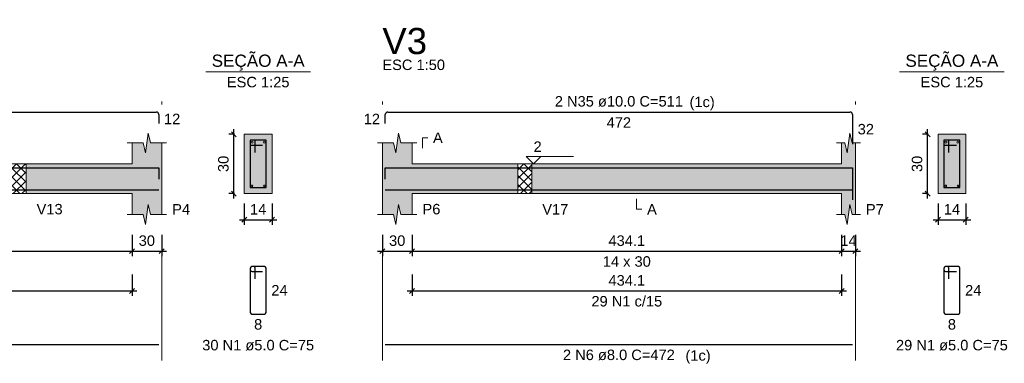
# Model space of a CAD drawing. Header units: millimetres. Extents: x 1852 to 2571, y -668 to -390.
# Tile 61 of 84: x 2389.25 to 2409.15, y -432.36 to -425.4. Entities that reach past the tile are written whole.
import ezdxf

# ---------------------------------------------------------------- set-up
doc = ezdxf.new("R2010")
doc.units = ezdxf.units.MM
doc.linetypes.add('DASHDOT', pattern=[25.4, 12.7, -6.35, 0, -6.35])
for name, color, linetype, lineweight in [('Descrição da armadura', 7, 'Continuous', 5), ('DT-Barras na forma', 1, 'Continuous', 30), ('DT-Barras no corte', 5, 'Continuous', 5), ('DT-Barras rebatidas', 1, 'Continuous', 30), ('DT-Cotas', 9, 'Continuous', 5), ('DT-Forma', 5, 'Continuous', 5), ('DT-Hachura forma vigas', 252, 'Continuous', 5), ('DT-Hachura intersecção vigas', 9, 'Continuous', 5), ('DT-Hachura seção vigas', 252, 'Continuous', 5), ('DT-Pontilhado', 9, 'DASHDOT', 5), ('DT-Textos', 7, 'Continuous', 5), ('DT-Título', 250, 'Continuous', 20), ('Textos armaduras', 7, 'Continuous', 5)]:
    doc.layers.add(name, color=color, linetype=linetype, lineweight=lineweight)
doc.styles.add('ARIAL', font='arial.ttf')
doc.styles.get("Standard").update_dxf_attribs({"font": 'arial.ttf'})
doc.dimstyles.new('UM_25.000000', dxfattribs={"dimtxt": 0.18, "dimasz": 0.1, "dimexe": 0.1, "dimexo": 0.2, "dimgap": 0, "dimtad": 1, "dimtih": 1, "dimtoh": 1, "dimdec": 1, "dimlfac": 25, "dimzin": 0, "dimdsep": 46, "dimtxsty": 'Standard', "dimcen": 0.09, "dimdle": 0.1, "dimadec": 1, "dimazin": 2, "dimtfac": 1, "dimtdec": 4, "dimtofl": 0, "dimtmove": 0, "dimatfit": 3, "dimfxl": 1, "dimtolj": 1, "dimarcsym": 0})
doc.dimstyles.new('UM_50.000000', dxfattribs={"dimtxt": 0.18, "dimasz": 0.1, "dimexe": 0.1, "dimexo": 0.2, "dimgap": 0, "dimtad": 1, "dimtih": 1, "dimtoh": 1, "dimdec": 1, "dimlfac": 50, "dimzin": 0, "dimdsep": 46, "dimtxsty": 'Standard', "dimcen": 0.09, "dimdle": 0.1, "dimadec": 1, "dimazin": 2, "dimtfac": 1, "dimtdec": 4, "dimtofl": 0, "dimtmove": 0, "dimatfit": 3, "dimfxl": 1, "dimtolj": 1, "dimarcsym": 0})
pattern_1 = [(45, (2369.73792, -483.47746), (-0.08838835, 0.08838835), []), (135, (2369.73792, -483.47746), (-0.08838835, -0.08838835), [])]

# ---------------------------------------------------------------- blocks, each defined once
blk = doc.blocks.new('_Oblique')
at = {"color": 0, "linetype": 'ByBlock', "lineweight": -2}
blk.add_line((-0.5, -0.5), (0.5, 0.5), dxfattribs=at)
blk = doc.blocks.new('*D189')
at = {"layer": 'DT-Cotas', "color": 0, "lineweight": -2, "transparency": 16777216}
for p, q in [((2382.574, -429.757), (2382.574, -430.186)), ((2391.517, -429.757), (2391.517, -430.186)), ((2382.474, -430.086), (2391.617, -430.086))]:
    blk.add_line(p, q, dxfattribs=at)
at = {"layer": 'DT-Cotas', "color": 0, "lineweight": -2, "transparency": 16777216, "xscale": 0.1, "yscale": 0.1, "zscale": 0.1, "rotation": 180}
blk.add_blockref('_Oblique', (2382.574, -430.086), dxfattribs=at)
at = {"layer": 'DT-Cotas', "color": 0, "lineweight": -2, "transparency": 16777216, "xscale": 0.1, "yscale": 0.1, "zscale": 0.1}
blk.add_blockref('_Oblique', (2391.517, -430.086), dxfattribs=at)
at = {"layer": 'DT-Cotas', "color": 7, "transparency": 16777216, "insert": (2387.046, -429.875), "char_height": 0.2118, "attachment_point": 5, "rotation": 0.0057, "style": 'ARIAL'}
blk.add_mtext('\\A1;447.1', dxfattribs=at)
blk = doc.blocks.new('*D190')
at = {"layer": 'DT-Cotas', "color": 0, "lineweight": -2, "transparency": 16777216}
for p, q in [((2391.517, -429.757), (2391.517, -430.186)), ((2392.117, -429.757), (2392.117, -430.186)), ((2391.417, -430.086), (2392.217, -430.086))]:
    blk.add_line(p, q, dxfattribs=at)
at = {"layer": 'DT-Cotas', "color": 0, "lineweight": -2, "transparency": 16777216, "xscale": 0.1, "yscale": 0.1, "zscale": 0.1, "rotation": 180}
blk.add_blockref('_Oblique', (2391.517, -430.086), dxfattribs=at)
at = {"layer": 'DT-Cotas', "color": 0, "lineweight": -2, "transparency": 16777216, "xscale": 0.1, "yscale": 0.1, "zscale": 0.1}
blk.add_blockref('_Oblique', (2392.117, -430.086), dxfattribs=at)
at = {"layer": 'DT-Cotas', "color": 7, "transparency": 16777216, "insert": (2391.817, -429.875), "char_height": 0.2118, "attachment_point": 5, "rotation": 0.0057, "style": 'ARIAL'}
blk.add_mtext('\\A1;30', dxfattribs=at)
blk = doc.blocks.new('*D191')
at = {"layer": 'DT-Cotas', "color": 0, "lineweight": -2, "transparency": 16777216}
for p, q in [((2382.574, -430.562), (2382.574, -430.991)), ((2391.517, -430.562), (2391.517, -430.991)), ((2382.474, -430.891), (2391.617, -430.891))]:
    blk.add_line(p, q, dxfattribs=at)
at = {"layer": 'DT-Cotas', "color": 0, "lineweight": -2, "transparency": 16777216, "xscale": 0.1, "yscale": 0.1, "zscale": 0.1, "rotation": 180}
blk.add_blockref('_Oblique', (2382.574, -430.891), dxfattribs=at)
at = {"layer": 'DT-Cotas', "color": 0, "lineweight": -2, "transparency": 16777216, "xscale": 0.1, "yscale": 0.1, "zscale": 0.1}
blk.add_blockref('_Oblique', (2391.517, -430.891), dxfattribs=at)
at = {"layer": 'DT-Cotas', "color": 7, "transparency": 16777216, "insert": (2387.046, -430.679), "char_height": 0.2118, "attachment_point": 5, "rotation": 0.0057, "style": 'ARIAL'}
blk.add_mtext('\\A1;447.1', dxfattribs=at)
blk = doc.blocks.new('*D192')
at = {"layer": 'DT-Cotas', "color": 0, "lineweight": -2, "transparency": 16777216}
for p, q in [((2393.575, -429.021), (2393.575, -427.621)), ((2393.587, -427.721), (2393.475, -427.721)), ((2393.587, -428.921), (2393.475, -428.921))]:
    blk.add_line(p, q, dxfattribs=at)
at = {"layer": 'DT-Cotas', "color": 0, "lineweight": -2, "transparency": 16777216, "xscale": 0.1, "yscale": 0.1, "zscale": 0.1}
for p, rotation in [((2393.575, -427.721), 90), ((2393.575, -428.921), 270)]:
    blk.add_blockref('_Oblique', p, dxfattribs=dict(at, rotation=rotation))
at = {"layer": 'DT-Cotas', "color": 7, "transparency": 16777216, "insert": (2393.364, -428.321), "char_height": 0.2118, "attachment_point": 5, "rotation": 90, "style": 'ARIAL'}
blk.add_mtext('\\A1;30', dxfattribs=at)
blk = doc.blocks.new('*D193')
at = {"layer": 'DT-Cotas', "color": 0, "lineweight": -2, "transparency": 16777216}
for p, q in [((2393.787, -429.121), (2393.787, -429.551)), ((2394.347, -429.121), (2394.347, -429.551)), ((2393.687, -429.451), (2394.447, -429.451))]:
    blk.add_line(p, q, dxfattribs=at)
at = {"layer": 'DT-Cotas', "color": 0, "lineweight": -2, "transparency": 16777216, "xscale": 0.1, "yscale": 0.1, "zscale": 0.1, "rotation": 180}
blk.add_blockref('_Oblique', (2393.787, -429.451), dxfattribs=at)
at = {"layer": 'DT-Cotas', "color": 0, "lineweight": -2, "transparency": 16777216, "xscale": 0.1, "yscale": 0.1, "zscale": 0.1}
blk.add_blockref('_Oblique', (2394.347, -429.451), dxfattribs=at)
at = {"layer": 'DT-Cotas', "color": 7, "transparency": 16777216, "insert": (2394.067, -429.239), "char_height": 0.2118, "attachment_point": 5, "rotation": 0.0057, "style": 'ARIAL'}
blk.add_mtext('\\A1;14', dxfattribs=at)
blk = doc.blocks.new('*D200')
at = {"layer": 'DT-Cotas', "color": 0, "lineweight": -2, "transparency": 16777216}
for p, q in [((2396.577, -429.757), (2396.577, -430.186)), ((2397.177, -429.757), (2397.177, -430.186)), ((2396.477, -430.086), (2397.277, -430.086))]:
    blk.add_line(p, q, dxfattribs=at)
at = {"layer": 'DT-Cotas', "color": 0, "lineweight": -2, "transparency": 16777216, "xscale": 0.1, "yscale": 0.1, "zscale": 0.1, "rotation": 180}
blk.add_blockref('_Oblique', (2396.577, -430.086), dxfattribs=at)
at = {"layer": 'DT-Cotas', "color": 0, "lineweight": -2, "transparency": 16777216, "xscale": 0.1, "yscale": 0.1, "zscale": 0.1}
blk.add_blockref('_Oblique', (2397.177, -430.086), dxfattribs=at)
at = {"layer": 'DT-Cotas', "color": 7, "transparency": 16777216, "insert": (2396.877, -429.875), "char_height": 0.2118, "attachment_point": 5, "rotation": 0.0057, "style": 'ARIAL'}
blk.add_mtext('\\A1;30', dxfattribs=at)
blk = doc.blocks.new('*D201')
at = {"layer": 'DT-Cotas', "color": 0, "lineweight": -2, "transparency": 16777216}
for p, q in [((2397.177, -429.757), (2397.177, -430.186)), ((2405.859, -429.757), (2405.859, -430.186)), ((2397.077, -430.086), (2405.959, -430.086))]:
    blk.add_line(p, q, dxfattribs=at)
at = {"layer": 'DT-Cotas', "color": 0, "lineweight": -2, "transparency": 16777216, "xscale": 0.1, "yscale": 0.1, "zscale": 0.1, "rotation": 180}
blk.add_blockref('_Oblique', (2397.177, -430.086), dxfattribs=at)
at = {"layer": 'DT-Cotas', "color": 0, "lineweight": -2, "transparency": 16777216, "xscale": 0.1, "yscale": 0.1, "zscale": 0.1}
blk.add_blockref('_Oblique', (2405.859, -430.086), dxfattribs=at)
at = {"layer": 'DT-Cotas', "color": 7, "transparency": 16777216, "insert": (2401.518, -429.875), "char_height": 0.2118, "attachment_point": 5, "rotation": 0.0057, "style": 'ARIAL'}
blk.add_mtext('\\A1;434.1', dxfattribs=at)
blk = doc.blocks.new('*D202')
at = {"layer": 'DT-Cotas', "color": 0, "lineweight": -2, "transparency": 16777216}
for p, q in [((2405.859, -429.757), (2405.859, -430.186)), ((2406.139, -429.757), (2406.139, -430.186)), ((2405.759, -430.086), (2406.239, -430.086))]:
    blk.add_line(p, q, dxfattribs=at)
at = {"layer": 'DT-Cotas', "color": 0, "lineweight": -2, "transparency": 16777216, "xscale": 0.1, "yscale": 0.1, "zscale": 0.1, "rotation": 180}
blk.add_blockref('_Oblique', (2405.859, -430.086), dxfattribs=at)
at = {"layer": 'DT-Cotas', "color": 0, "lineweight": -2, "transparency": 16777216, "xscale": 0.1, "yscale": 0.1, "zscale": 0.1}
blk.add_blockref('_Oblique', (2406.139, -430.086), dxfattribs=at)
at = {"layer": 'DT-Cotas', "color": 7, "transparency": 16777216, "insert": (2405.999, -429.875), "char_height": 0.2118, "attachment_point": 5, "rotation": 0.0057, "style": 'ARIAL'}
blk.add_mtext('\\A1;14', dxfattribs=at)
blk = doc.blocks.new('*D203')
at = {"layer": 'DT-Cotas', "color": 0, "lineweight": -2, "transparency": 16777216}
for p, q in [((2397.177, -430.562), (2397.177, -430.991)), ((2405.859, -430.562), (2405.859, -430.991)), ((2397.077, -430.891), (2405.959, -430.891))]:
    blk.add_line(p, q, dxfattribs=at)
at = {"layer": 'DT-Cotas', "color": 0, "lineweight": -2, "transparency": 16777216, "xscale": 0.1, "yscale": 0.1, "zscale": 0.1, "rotation": 180}
blk.add_blockref('_Oblique', (2397.177, -430.891), dxfattribs=at)
at = {"layer": 'DT-Cotas', "color": 0, "lineweight": -2, "transparency": 16777216, "xscale": 0.1, "yscale": 0.1, "zscale": 0.1}
blk.add_blockref('_Oblique', (2405.859, -430.891), dxfattribs=at)
at = {"layer": 'DT-Cotas', "color": 7, "transparency": 16777216, "insert": (2401.518, -430.679), "char_height": 0.2118, "attachment_point": 5, "rotation": 0.0057, "style": 'ARIAL'}
blk.add_mtext('\\A1;434.1', dxfattribs=at)
blk = doc.blocks.new('*D204')
at = {"layer": 'DT-Cotas', "color": 0, "lineweight": -2, "transparency": 16777216}
for p, q in [((2407.598, -429.021), (2407.598, -427.621)), ((2407.609, -427.721), (2407.498, -427.721)), ((2407.609, -428.921), (2407.498, -428.921))]:
    blk.add_line(p, q, dxfattribs=at)
at = {"layer": 'DT-Cotas', "color": 0, "lineweight": -2, "transparency": 16777216, "xscale": 0.1, "yscale": 0.1, "zscale": 0.1}
for p, rotation in [((2407.598, -427.721), 90), ((2407.598, -428.921), 270)]:
    blk.add_blockref('_Oblique', p, dxfattribs=dict(at, rotation=rotation))
at = {"layer": 'DT-Cotas', "color": 7, "transparency": 16777216, "insert": (2407.386, -428.321), "char_height": 0.2118, "attachment_point": 5, "rotation": 90, "style": 'ARIAL'}
blk.add_mtext('\\A1;30', dxfattribs=at)
blk = doc.blocks.new('*D205')
at = {"layer": 'DT-Cotas', "color": 0, "lineweight": -2, "transparency": 16777216}
for p, q in [((2407.809, -429.121), (2407.809, -429.551)), ((2408.369, -429.121), (2408.369, -429.551)), ((2407.709, -429.451), (2408.469, -429.451))]:
    blk.add_line(p, q, dxfattribs=at)
at = {"layer": 'DT-Cotas', "color": 0, "lineweight": -2, "transparency": 16777216, "xscale": 0.1, "yscale": 0.1, "zscale": 0.1, "rotation": 180}
blk.add_blockref('_Oblique', (2407.809, -429.451), dxfattribs=at)
at = {"layer": 'DT-Cotas', "color": 0, "lineweight": -2, "transparency": 16777216, "xscale": 0.1, "yscale": 0.1, "zscale": 0.1}
blk.add_blockref('_Oblique', (2408.369, -429.451), dxfattribs=at)
at = {"layer": 'DT-Cotas', "color": 7, "transparency": 16777216, "insert": (2408.089, -429.239), "char_height": 0.2118, "attachment_point": 5, "rotation": 0.0057, "style": 'ARIAL'}
blk.add_mtext('\\A1;14', dxfattribs=at)

msp = doc.modelspace()

# ---------------------------------------------------------------- hatches: boundary and pattern name
at = {"layer": 'DT-Hachura forma vigas', "linetype": 'Continuous'}
for points in [[(2392.1171, -429.3451), (2392.1171, -428.9215), (2392.1171, -428.3215), (2392.1171, -427.8979), (2391.8921, -427.8979), (2391.8421, -427.6979), (2391.7921, -428.0979), (2391.7421, -427.8979), (2391.5171, -427.8979), (2391.5171, -428.3215), (2389.3763, -428.3215), (2389.3763, -428.9215), (2391.5171, -428.9215), (2391.5171, -429.3451), (2391.7421, -429.3451), (2391.7921, -429.5451), (2391.8421, -429.1451), (2391.8921, -429.3451), (2392.1171, -429.3451)], [(2397.1768, -428.9215), (2399.3176, -428.9215), (2399.3176, -428.3215), (2397.1768, -428.3215), (2397.1768, -427.8979), (2396.9518, -427.8979), (2396.9018, -427.6979), (2396.8518, -428.0979), (2396.8018, -427.8979), (2396.5768, -427.8979), (2396.5768, -428.3215), (2396.5768, -428.9215), (2396.5768, -429.3451), (2396.8018, -429.3451), (2396.8518, -429.5451), (2396.9018, -429.1451), (2396.9518, -429.3451), (2397.1768, -429.3451), (2397.1768, -428.9215)], [(2406.1392, -429.3451), (2406.1392, -428.9215), (2406.1392, -428.3215), (2406.1392, -427.8979), (2406.0742, -427.8979), (2406.0242, -427.6979), (2405.9742, -428.0979), (2405.9242, -427.8979), (2405.8592, -427.8979), (2405.8592, -428.3215), (2399.5976, -428.3215), (2399.5976, -428.9215), (2405.8592, -428.9215), (2405.8592, -429.3451), (2405.9242, -429.3451), (2405.9742, -429.5451), (2406.0242, -429.1451), (2406.0742, -429.3451), (2406.1392, -429.3451)]]:
    msp.add_hatch(color=256, dxfattribs=at).paths.add_polyline_path(points)
at = {"layer": 'DT-Hachura intersecção vigas', "linetype": 'Continuous'}
h = msp.add_hatch(dxfattribs=at)
h.set_pattern_fill('ANSI37', color=256, style=0)
h.set_pattern_definition(pattern_1)
h.paths.add_polyline_path([(2389.0963, -428.9215), (2389.3763, -428.9215), (2389.3763, -428.3215), (2389.0963, -428.3215), (2389.0963, -428.9215)])
h = msp.add_hatch(dxfattribs=at)
h.set_pattern_fill('ANSI37', color=256, style=0)
h.set_pattern_definition(pattern_1)
h.paths.add_polyline_path([(2399.3176, -428.9215), (2399.5976, -428.9215), (2399.5976, -428.3215), (2399.3176, -428.3215), (2399.3176, -428.9215)])
at = {"layer": 'DT-Hachura seção vigas', "linetype": 'Continuous'}
for points in [[(2393.7872, -428.9215), (2393.7872, -428.9215), (2394.3472, -428.9215), (2394.3472, -427.7215), (2393.7872, -427.7215), (2393.7872, -428.9215)], [(2407.8093, -428.9215), (2407.8093, -428.9215), (2408.3693, -428.9215), (2408.3693, -427.7215), (2407.8093, -427.7215), (2407.8093, -428.9215)]]:
    msp.add_hatch(color=256, dxfattribs=at).paths.add_polyline_path(points)

# ---------------------------------------------------------------- linework, layer by layer
at = {"layer": 'DT-Barras na forma'}
for p, q in [((2394.0072, -427.8415), (2393.9072, -427.8415)), ((2393.9072, -427.8415), (2393.9072, -428.8015)), ((2394.2272, -427.8415), (2393.9072, -427.8415)), ((2393.9072, -427.8415), (2393.9072, -427.9415)), ((2394.0072, -428.0915), (2394.0072, -427.8415)), ((2394.2272, -428.8015), (2394.2272, -427.8415)), ((2408.0293, -427.8415), (2407.9293, -427.8415)), ((2407.9293, -427.8415), (2407.9293, -428.8015)), ((2408.2493, -427.8415), (2407.9293, -427.8415)), ((2407.9293, -427.8415), (2407.9293, -427.9415)), ((2408.0293, -428.0915), (2408.0293, -427.8415)), ((2408.2493, -428.8015), (2408.2493, -427.8415)), ((2393.9072, -427.9415), (2394.1572, -427.9415)), ((2407.9293, -427.9415), (2408.1793, -427.9415)), ((2393.9072, -428.8015), (2394.2272, -428.8015)), ((2407.9293, -428.8015), (2408.2493, -428.8015))]:
    msp.add_line(p, q, dxfattribs=at)
for points in [[(2382.3545, -429.0719), (2382.3545, -428.4015), (2392.0571, -428.4015), (2392.0571, -428.6315)], [(2396.6368, -428.6315), (2396.6368, -428.4015), (2406.0792, -428.4015), (2406.0792, -429.0495)], [(2382.3545, -428.8435), (2392.0571, -428.8435)], [(2396.6368, -428.8435), (2406.0792, -428.8435)]]:
    msp.add_lwpolyline(points, dxfattribs=at)
at = {"layer": 'DT-Barras no corte'}
for centre, radius in [((2393.9472, -427.8815), 0.02), ((2394.1872, -427.8815), 0.02), ((2407.9693, -427.8815), 0.02), ((2408.2093, -427.8815), 0.02), ((2393.9432, -428.7655), 0.016), ((2394.1912, -428.7655), 0.016), ((2407.9653, -428.7655), 0.016), ((2408.2133, -428.7655), 0.016)]:
    msp.add_circle(centre, radius, dxfattribs=at)
at = {"layer": 'DT-Barras rebatidas'}
for p, q in [((2382.4045, -427.2719), (2392.0071, -427.2719)), ((2396.6868, -427.2719), (2406.0292, -427.2719)), ((2392.0571, -427.3219), (2392.0571, -427.5019)), ((2396.6368, -427.5019), (2396.6368, -427.3219)), ((2406.0792, -427.3219), (2406.0792, -427.9199)), ((2393.9072, -430.4282), (2393.9072, -431.3282)), ((2393.9072, -430.4282), (2393.9072, -430.4682)), ((2393.9772, -430.3982), (2393.9372, -430.3982)), ((2394.1972, -430.3982), (2393.9372, -430.3982)), ((2394.0072, -430.6482), (2394.0072, -430.4282)), ((2394.2272, -431.3282), (2394.2272, -430.4282)), ((2407.9293, -430.4282), (2407.9293, -431.3282)), ((2407.9293, -430.4282), (2407.9293, -430.4682)), ((2407.9993, -430.3982), (2407.9593, -430.3982)), ((2408.2193, -430.3982), (2407.9593, -430.3982)), ((2408.0293, -430.6482), (2408.0293, -430.4282)), ((2408.2493, -431.3282), (2408.2493, -430.4282)), ((2393.9372, -430.4982), (2394.1572, -430.4982)), ((2407.9593, -430.4982), (2408.1793, -430.4982)), ((2393.9372, -431.3582), (2394.1972, -431.3582)), ((2407.9593, -431.3582), (2408.2193, -431.3582)), ((2382.3545, -431.9781), (2392.0571, -431.9781)), ((2396.6368, -431.9781), (2406.0792, -431.9781))]:
    msp.add_line(p, q, dxfattribs=at)
for centre, radius, start, end in [((2392.0071, -427.3219), 0.05, 0, 90), ((2396.6868, -427.3219), 0.05, 90, 180), ((2406.0292, -427.3219), 0.05, 0, 90), ((2393.9372, -430.4282), 0.03, 90, 180), ((2393.9372, -430.4282), 0.03, 90, 180), ((2393.9372, -430.4682), 0.03, 180, 270), ((2393.9772, -430.4282), 0.03, 0, 90), ((2394.1972, -430.4282), 0.03, 0, 90), ((2407.9593, -430.4282), 0.03, 90, 180), ((2407.9593, -430.4282), 0.03, 90, 180), ((2407.9593, -430.4682), 0.03, 180, 270), ((2407.9993, -430.4282), 0.03, 0, 90), ((2408.2193, -430.4282), 0.03, 0, 90), ((2393.9372, -431.3282), 0.03, 180, 270), ((2394.1972, -431.3282), 0.03, 270, 0), ((2407.9593, -431.3282), 0.03, 180, 270), ((2408.2193, -431.3282), 0.03, 270, 0)]:
    msp.add_arc(centre, radius, start, end, dxfattribs=at)
at = {"layer": 'DT-Forma'}
for p, q in [((2391.7921, -428.0979), (2391.8421, -427.6979)), ((2391.8421, -427.6979), (2391.8921, -427.8979)), ((2394.3472, -427.7215), (2393.7872, -427.7215)), ((2393.7872, -427.7215), (2393.7872, -427.7215)), ((2393.7872, -427.7215), (2393.7872, -428.9215)), ((2394.3472, -428.9215), (2394.3472, -427.7215)), ((2394.3472, -427.7215), (2394.3472, -427.7215)), ((2396.8518, -428.0979), (2396.9018, -427.6979)), ((2396.9018, -427.6979), (2396.9518, -427.8979)), ((2405.9742, -428.0979), (2406.0242, -427.6979)), ((2406.0242, -427.6979), (2406.0742, -427.8979)), ((2408.3693, -427.7215), (2407.8093, -427.7215)), ((2407.8093, -427.7215), (2407.8093, -427.7215)), ((2407.8093, -427.7215), (2407.8093, -428.9215)), ((2408.3693, -428.9215), (2408.3693, -427.7215)), ((2408.3693, -427.7215), (2408.3693, -427.7215)), ((2391.4171, -427.8979), (2391.7421, -427.8979)), ((2391.5171, -428.3215), (2391.5171, -427.8979)), ((2391.7421, -427.8979), (2391.7921, -428.0979)), ((2391.8921, -427.8979), (2392.2171, -427.8979)), ((2392.1171, -427.8979), (2392.1171, -428.3215)), ((2396.4768, -427.8979), (2396.8018, -427.8979)), ((2396.5768, -428.3215), (2396.5768, -427.8979)), ((2396.8018, -427.8979), (2396.8518, -428.0979)), ((2396.9518, -427.8979), (2397.2768, -427.8979)), ((2397.1768, -427.8979), (2397.1768, -428.3215)), ((2405.7592, -427.8979), (2405.9242, -427.8979)), ((2405.8592, -428.3215), (2405.8592, -427.8979)), ((2405.9242, -427.8979), (2405.9742, -428.0979)), ((2406.0742, -427.8979), (2406.2392, -427.8979)), ((2406.1392, -427.8979), (2406.1392, -428.3215)), ((2389.0963, -428.3215), (2389.3763, -428.3215)), ((2389.3763, -428.3215), (2391.5171, -428.3215)), ((2397.1768, -428.3215), (2399.3176, -428.3215)), ((2399.3176, -428.3215), (2399.5976, -428.3215)), ((2399.5976, -428.3215), (2405.8592, -428.3215)), ((2389.0963, -428.9215), (2389.3763, -428.9215)), ((2389.3763, -428.9215), (2391.5171, -428.9215)), ((2391.5171, -428.9215), (2391.5171, -429.3451)), ((2392.1171, -429.3451), (2392.1171, -428.9215)), ((2393.7872, -428.9215), (2394.3472, -428.9215)), ((2393.7872, -428.9215), (2393.7872, -428.9215)), ((2394.3472, -428.9215), (2394.3472, -428.9215)), ((2396.5768, -428.9215), (2396.5768, -429.3451)), ((2397.1768, -429.3451), (2397.1768, -428.9215)), ((2397.1768, -428.9215), (2399.3176, -428.9215)), ((2399.3176, -428.9215), (2399.5976, -428.9215)), ((2399.5976, -428.9215), (2405.8592, -428.9215)), ((2405.8592, -428.9215), (2405.8592, -429.3451)), ((2406.1392, -429.3451), (2406.1392, -428.9215)), ((2407.8093, -428.9215), (2408.3693, -428.9215)), ((2407.8093, -428.9215), (2407.8093, -428.9215)), ((2408.3693, -428.9215), (2408.3693, -428.9215)), ((2391.7921, -429.5451), (2391.8421, -429.1451)), ((2391.8421, -429.1451), (2391.8921, -429.3451)), ((2396.8518, -429.5451), (2396.9018, -429.1451)), ((2396.9018, -429.1451), (2396.9518, -429.3451)), ((2405.9742, -429.5451), (2406.0242, -429.1451)), ((2406.0242, -429.1451), (2406.0742, -429.3451)), ((2391.4171, -429.3451), (2391.7421, -429.3451)), ((2391.7421, -429.3451), (2391.7921, -429.5451)), ((2391.8921, -429.3451), (2392.2171, -429.3451)), ((2396.4768, -429.3451), (2396.8018, -429.3451)), ((2396.8018, -429.3451), (2396.8518, -429.5451)), ((2396.9518, -429.3451), (2397.2768, -429.3451)), ((2405.7592, -429.3451), (2405.9242, -429.3451)), ((2405.9242, -429.3451), (2405.9742, -429.5451)), ((2406.0742, -429.3451), (2406.2392, -429.3451))]:
    msp.add_line(p, q, dxfattribs=at)
at = {"layer": 'DT-Forma', "linetype": 'Continuous'}
for p, q in [((2392.1171, -428.3215), (2392.1171, -428.9215)), ((2396.5768, -428.9215), (2396.5768, -428.3215)), ((2406.1392, -428.3215), (2406.1392, -428.9215))]:
    msp.add_line(p, q, dxfattribs=at)
at = {"layer": 'DT-Pontilhado', "ltscale": 0.2}
for p, q in [((2392.1171, -432.2958), (2392.1171, -427.0601)), ((2396.5768, -432.2958), (2396.5768, -427.0601)), ((2406.1392, -432.2958), (2406.1392, -427.0601)), ((2389.3763, -428.3215), (2389.3763, -428.9215)), ((2399.3176, -428.3215), (2399.3176, -428.9215)), ((2399.5976, -428.3215), (2399.5976, -428.9215))]:
    msp.add_line(p, q, dxfattribs=at)
at = {"layer": 'DT-Textos'}
for p, q in [((2393.0082, -426.4566), (2395.1262, -426.4566)), ((2407.0303, -426.4566), (2409.1483, -426.4566))]:
    msp.add_line(p, q, dxfattribs=at)
for points in [[(2397.3886, -428.0038), (2397.3886, -427.792), (2397.4945, -427.792)], [(2399.7815, -428.1732), (2399.6332, -428.3215), (2399.485, -428.1732), (2400.4381, -428.1732)], [(2401.7156, -429.0274), (2401.7156, -429.2392), (2401.8215, -429.2392)]]:
    msp.add_lwpolyline(points, dxfattribs=at)

# ---------------------------------------------------------------- texts
at = {"layer": 'Descrição da armadura', "linetype": 'Continuous', "char_height": 0.2118, "attachment_point": 8, "line_spacing_factor": 0.798, "style": 'ARIAL'}
for s, insert, width in [('2 N35 ø10.0 C=511', (2401.358, -427.166), 5.194653), ('29 N1 c/15', (2401.518, -431.2089), 2.869342), ('30 N1 ø5.0 C=75', (2394.0672, -432.0995), 4.534748), ('29 N1 ø5.0 C=75', (2408.0893, -432.0995), 4.534748), ('2 N6 ø8.0 C=472', (2401.358, -432.2958), 4.534748)]:
    msp.add_mtext(s, dxfattribs=dict(at, insert=insert, width=width))
at = {"layer": 'DT-Textos', "line_spacing_factor": 0.798, "style": 'ARIAL'}
for s, insert, char_height, width, attachment_point in [('SEÇÃO A-A', (2394.0669, -426.4325), 0.2471, 4.09988, 8), ('SEÇÃO A-A', (2408.0889, -426.4325), 0.2471, 4.09988, 8), ('ESC 1:50', (2396.5768, -426.4247), 0.2118, 2.577929, 7), ('ESC 1:25', (2394.0672, -426.7743), 0.2118, 2.577929, 8), ('ESC 1:25', (2408.0893, -426.7743), 0.2118, 2.577929, 8), ('(1c)', (2402.7859, -427.2355), 0.2118, 1.03723, 7), ('A', (2397.6004, -427.8979), 0.2118, 0.401717, 7), ('2', (2399.6332, -428.0779), 0.2118, 0.33496, 7), ('V13', (2389.5881, -429.3451), 0.2118, 1.071637, 7), ('P4', (2392.3289, -429.3451), 0.2118, 0.736677, 7), ('P6', (2397.3886, -429.3451), 0.2118, 0.736677, 7), ('V17', (2399.8094, -429.3451), 0.2118, 1.071637, 7), ('A', (2401.9274, -429.3451), 0.2118, 0.401717, 7), ('P7', (2406.351, -429.3451), 0.2118, 0.736677, 7), ('14 x 30', (2401.518, -430.4041), 0.2118, 1.975648, 8), ('(1c)', (2402.7039, -432.3655), 0.2118, 1.03723, 7)]:
    msp.add_mtext(s, dxfattribs=dict(at, insert=insert, char_height=char_height, width=width, attachment_point=attachment_point))
at = {"layer": 'DT-Título', "insert": (2396.5768, -426.107), "char_height": 0.5295, "width": 1.841693, "attachment_point": 7, "line_spacing_factor": 0.798, "style": 'ARIAL'}
msp.add_mtext('V3', dxfattribs=at)
at = {"layer": 'Textos armaduras', "linetype": 'Continuous', "char_height": 0.2118, "attachment_point": 7, "line_spacing_factor": 0.798, "style": 'ARIAL'}
for s, insert, width in [('12', (2392.163, -427.5178), 0.659905), ('12', (2396.2009, -427.5178), 0.659905), ('472', (2401.1105, -427.5896), 0.989858), ('32', (2406.1851, -427.7268), 0.659905), ('24', (2394.3331, -430.9841), 0.659905), ('24', (2408.3552, -430.9841), 0.659905), ('8', (2393.9847, -431.6759), 0.329953), ('8', (2408.0068, -431.6759), 0.329953)]:
    msp.add_mtext(s, dxfattribs=dict(at, insert=insert, width=width))

# ---------------------------------------------------------------- dimensions: what is measured, and where the dimension line sits
at = {"layer": 'DT-Cotas'}
for base, p1, p2, picture, middle in [((2393.5754, -427.7215), (2393.7872, -428.9215), (2393.7872, -427.7215), '*D192', (2393.3636, -428.3215)), ((2407.5975, -427.7215), (2407.8093, -428.9215), (2407.8093, -427.7215), '*D204', (2407.3857, -428.3215))]:
    dim = msp.add_linear_dim(base=base, p1=p1, p2=p2, angle=90, dimstyle='UM_25.000000', override={"dimtxt": 0.2118, "dimasz": 0.1, "dimexe": 0.1, "dimexo": 0.2, "dimtad": 1, "dimtih": 0, "dimtoh": 0, "dimdec": 1, "dimlfac": 25, "dimzin": 8, "dimtxsty": 'ARIAL', "dimblk": 'Oblique', "dimblk1": 'Oblique', "dimblk2": 'Oblique', "dimsah": 1, "dimdle": 0.1, "dimse1": 0, "dimse2": 0, "dimclrt": 7, "dimadec": 1, "dimazin": 3, "dimtmove": 2, "dimldrblk": 'Oblique'}, dxfattribs=at)
    dim.commit()
    dim.dimension.update_dxf_attribs({"geometry": picture, "text_midpoint": middle, "dimtype": 160, "text_rotation": 90})
for base, p1, p2, dimstyle, override, picture, middle in [((2394.3472, -429.451), (2393.7872, -428.9215), (2394.3472, -428.9215), 'UM_25.000000', {"dimtxt": 0.2118, "dimasz": 0.1, "dimexe": 0.1, "dimexo": 0.2, "dimtad": 1, "dimtih": 0, "dimtoh": 0, "dimdec": 1, "dimlfac": 25, "dimzin": 8, "dimtxsty": 'ARIAL', "dimblk": 'Oblique', "dimblk1": 'Oblique', "dimblk2": 'Oblique', "dimsah": 1, "dimdle": 0.1, "dimse1": 0, "dimse2": 0, "dimclrt": 7, "dimadec": 1, "dimazin": 3, "dimtmove": 2, "dimldrblk": 'Oblique'}, '*D193', (2394.0672, -429.2392)), ((2408.3693, -429.451), (2407.8093, -428.9215), (2408.3693, -428.9215), 'UM_25.000000', {"dimtxt": 0.2118, "dimasz": 0.1, "dimexe": 0.1, "dimexo": 0.2, "dimtad": 1, "dimtih": 0, "dimtoh": 0, "dimdec": 1, "dimlfac": 25, "dimzin": 8, "dimtxsty": 'ARIAL', "dimblk": 'Oblique', "dimblk1": 'Oblique', "dimblk2": 'Oblique', "dimsah": 1, "dimdle": 0.1, "dimse1": 0, "dimse2": 0, "dimclrt": 7, "dimadec": 1, "dimazin": 3, "dimtmove": 2, "dimldrblk": 'Oblique'}, '*D205', (2408.0893, -429.2392)), ((2391.5171, -430.0864), (2382.5745, -429.5569), (2391.5171, -429.5569), 'UM_50.000000', {"dimtxt": 0.2118, "dimasz": 0.1, "dimexe": 0.1, "dimexo": 0.2, "dimtad": 1, "dimtih": 0, "dimtoh": 0, "dimdec": 1, "dimlfac": 50, "dimzin": 8, "dimtxsty": 'ARIAL', "dimblk": 'Oblique', "dimblk1": 'Oblique', "dimblk2": 'Oblique', "dimsah": 1, "dimdle": 0.1, "dimse1": 0, "dimse2": 0, "dimclrt": 7, "dimadec": 1, "dimazin": 3, "dimtmove": 2, "dimldrblk": 'Oblique'}, '*D189', (2387.0458, -429.8746)), ((2392.1171, -430.0864), (2391.5171, -429.5569), (2392.1171, -429.5569), 'UM_50.000000', {"dimtxt": 0.2118, "dimasz": 0.1, "dimexe": 0.1, "dimexo": 0.2, "dimtad": 1, "dimtih": 0, "dimtoh": 0, "dimdec": 1, "dimlfac": 50, "dimzin": 8, "dimtxsty": 'ARIAL', "dimblk": 'Oblique', "dimblk1": 'Oblique', "dimblk2": 'Oblique', "dimsah": 1, "dimdle": 0.1, "dimse1": 0, "dimse2": 0, "dimclrt": 7, "dimadec": 1, "dimazin": 3, "dimtmove": 2, "dimldrblk": 'Oblique'}, '*D190', (2391.8171, -429.8746)), ((2397.1768, -430.0864), (2396.5768, -429.5569), (2397.1768, -429.5569), 'UM_50.000000', {"dimtxt": 0.2118, "dimasz": 0.1, "dimexe": 0.1, "dimexo": 0.2, "dimtad": 1, "dimtih": 0, "dimtoh": 0, "dimdec": 1, "dimlfac": 50, "dimzin": 8, "dimtxsty": 'ARIAL', "dimblk": 'Oblique', "dimblk1": 'Oblique', "dimblk2": 'Oblique', "dimsah": 1, "dimdle": 0.1, "dimse1": 0, "dimse2": 0, "dimclrt": 7, "dimadec": 1, "dimazin": 3, "dimtmove": 2, "dimldrblk": 'Oblique'}, '*D200', (2396.8768, -429.8746)), ((2405.8592, -430.0864), (2397.1768, -429.5569), (2405.8592, -429.5569), 'UM_50.000000', {"dimtxt": 0.2118, "dimasz": 0.1, "dimexe": 0.1, "dimexo": 0.2, "dimtad": 1, "dimtih": 0, "dimtoh": 0, "dimdec": 1, "dimlfac": 50, "dimzin": 8, "dimtxsty": 'ARIAL', "dimblk": 'Oblique', "dimblk1": 'Oblique', "dimblk2": 'Oblique', "dimsah": 1, "dimdle": 0.1, "dimse1": 0, "dimse2": 0, "dimclrt": 7, "dimadec": 1, "dimazin": 3, "dimtmove": 2, "dimldrblk": 'Oblique'}, '*D201', (2401.518, -429.8746)), ((2406.1392, -430.0864), (2405.8592, -429.5569), (2406.1392, -429.5569), 'UM_50.000000', {"dimtxt": 0.2118, "dimasz": 0.1, "dimexe": 0.1, "dimexo": 0.2, "dimtad": 1, "dimtih": 0, "dimtoh": 0, "dimdec": 1, "dimlfac": 50, "dimzin": 8, "dimtxsty": 'ARIAL', "dimblk": 'Oblique', "dimblk1": 'Oblique', "dimblk2": 'Oblique', "dimsah": 1, "dimdle": 0.1, "dimse1": 0, "dimse2": 0, "dimclrt": 7, "dimadec": 1, "dimazin": 3, "dimtmove": 2, "dimldrblk": 'Oblique'}, '*D202', (2405.9992, -429.8746)), ((2391.5171, -430.8912), (2382.5745, -430.3617), (2391.5171, -430.3617), 'UM_50.000000', {"dimtxt": 0.2118, "dimasz": 0.1, "dimexe": 0.1, "dimexo": 0.2, "dimtad": 1, "dimtih": 0, "dimtoh": 0, "dimdec": 1, "dimlfac": 50, "dimzin": 8, "dimtxsty": 'ARIAL', "dimblk": 'Oblique', "dimblk1": 'Oblique', "dimblk2": 'Oblique', "dimsah": 1, "dimdle": 0.1, "dimse1": 0, "dimse2": 0, "dimclrt": 7, "dimadec": 1, "dimazin": 3, "dimtmove": 2, "dimldrblk": 'Oblique'}, '*D191', (2387.0458, -430.6794)), ((2405.8592, -430.8912), (2397.1768, -430.3617), (2405.8592, -430.3617), 'UM_50.000000', {"dimtxt": 0.2118, "dimasz": 0.1, "dimexe": 0.1, "dimexo": 0.2, "dimtad": 1, "dimtih": 0, "dimtoh": 0, "dimdec": 1, "dimlfac": 50, "dimzin": 8, "dimtxsty": 'ARIAL', "dimblk": 'Oblique', "dimblk1": 'Oblique', "dimblk2": 'Oblique', "dimsah": 1, "dimdle": 0.1, "dimse1": 0, "dimse2": 0, "dimclrt": 7, "dimadec": 1, "dimazin": 3, "dimtmove": 2, "dimldrblk": 'Oblique'}, '*D203', (2401.518, -430.6794))]:
    dim = msp.add_linear_dim(base=base, p1=p1, p2=p2, dimstyle=dimstyle, override=override, dxfattribs=at)
    dim.commit()
    dim.dimension.update_dxf_attribs({"geometry": picture, "text_midpoint": middle, "dimtype": 160, "text_rotation": 0.00573})

doc.saveas('drawing.dxf')
